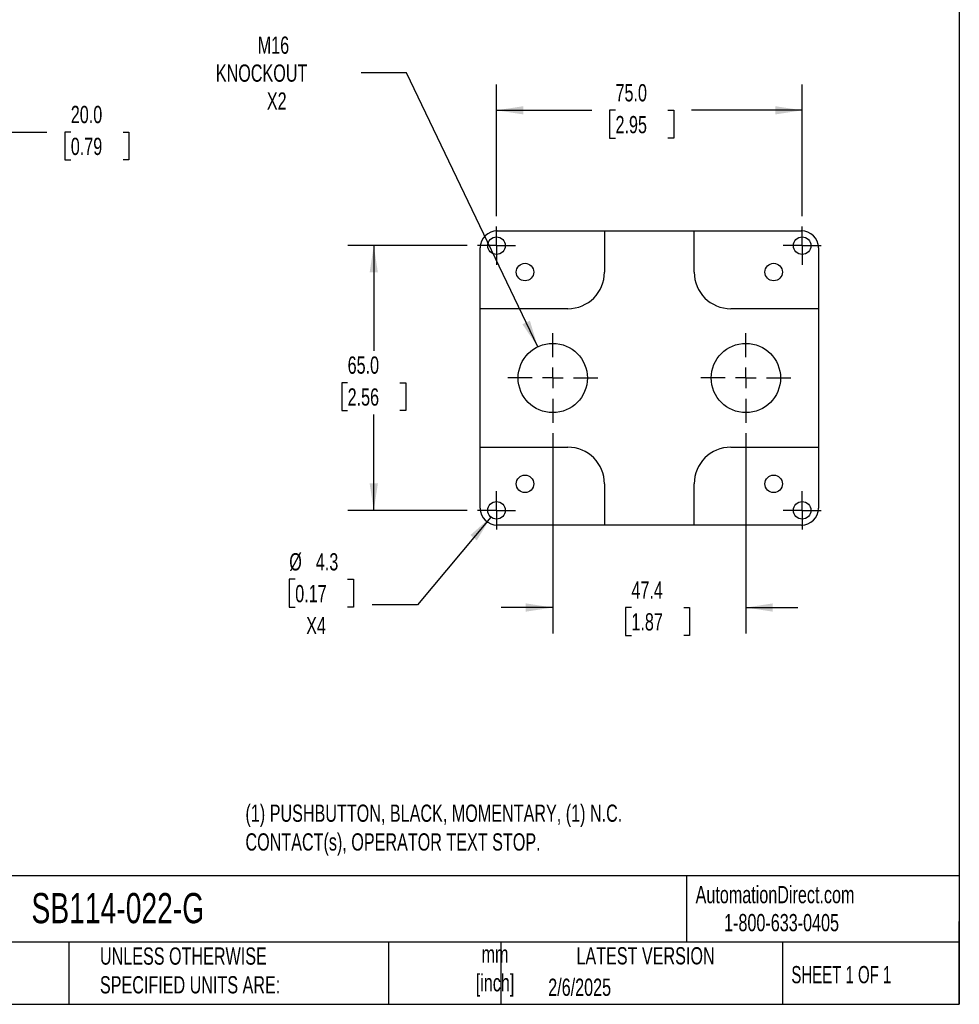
# Model space of a CAD drawing. Header units: millimetres. Extents: x 13 to 546, y 13 to 419.
# Tile 6 of 7: x 316 to 546, y 13 to 254. Entities that reach past the tile are written whole.
import ezdxf

# ---------------------------------------------------------------- set-up
doc = ezdxf.new("R2010")
doc.units = ezdxf.units.MM
doc.header["$LTSCALE"] = 2
doc.linetypes.add('SLD-Center', pattern=[19.05, 15.24, -1.27, 1.27, -1.27])
doc.linetypes.add('SLD-Solid', pattern=[0])
doc.layers.add('CENTER', color=40, linetype='SLD-Center')
doc.layers.add('DIMENSIONS', color=140, linetype='SLD-Solid', lineweight=25)
doc.layers.add('TEXT', color=140, linetype='SLD-Solid', lineweight=25)
doc.styles.add('SLDTEXTSTYLE0', font='TXT', dxfattribs={"width": 0.7})
doc.styles.add('SLDTEXTSTYLE1', font='TXT', dxfattribs={"width": 0.65})
doc.dimstyles.new('SLDDIMSTYLE0', dxfattribs={"dimtxt": 4.316016, "dimasz": 6.604, "dimexe": 0, "dimexo": 0.0625, "dimgap": 1.079004, "dimtad": 0, "dimtih": 1, "dimtoh": 1, "dimrnd": 1e-09, "dimzin": 4, "dimdsep": 46, "dimtxsty": 'SLDTEXTSTYLE0', "dimsah": 1, "dimcen": 0.09, "dimadec": 0, "dimazin": 1, "dimtfac": 1, "dimtofl": 0, "dimtmove": 0, "dimatfit": 3, "dimfxl": 0, "dimfrac": 2, "dimtolj": 1, "dimtzin": 12, "dimarcsym": 0})
doc.dimstyles.new('SLDDIMSTYLE2', dxfattribs={"dimtxt": 4.316016, "dimasz": 6.604, "dimexe": 0, "dimexo": 0.0625, "dimgap": 1.079004, "dimtad": 0, "dimtih": 1, "dimtoh": 1, "dimrnd": 1e-09, "dimzin": 12, "dimdsep": 46, "dimtxsty": 'SLDTEXTSTYLE0', "dimsah": 1, "dimcen": 0, "dimadec": 0, "dimazin": 3, "dimtfac": 1, "dimtofl": 0, "dimtmove": 0, "dimatfit": 3, "dimfxl": 0, "dimfrac": 2, "dimtolj": 1, "dimtzin": 12, "dimarcsym": 0})
doc.dimstyles.new('SLDDIMSTYLE3', dxfattribs={"dimtxt": 4.316016, "dimasz": 6.604, "dimexe": 0, "dimexo": 0.0625, "dimgap": 1.079004, "dimtad": 0, "dimtih": 1, "dimtoh": 1, "dimrnd": 1e-09, "dimzin": 12, "dimdsep": 46, "dimtxsty": 'SLDTEXTSTYLE0', "dimsah": 1, "dimcen": 0.09, "dimadec": 0, "dimazin": 3, "dimtfac": 1, "dimtmove": 0, "dimatfit": 0, "dimfxl": 0, "dimfrac": 2, "dimtolj": 1, "dimtzin": 12, "dimarcsym": 0})
doc.dimstyles.new('SLDDIMSTYLE4', dxfattribs={"dimtxt": 4.316016, "dimasz": 6.604, "dimexe": 0, "dimexo": 0.0625, "dimgap": 1.079004, "dimtad": 0, "dimtih": 1, "dimtoh": 1, "dimrnd": 1e-09, "dimzin": 12, "dimdsep": 46, "dimtxsty": 'SLDTEXTSTYLE0', "dimsah": 1, "dimcen": 0, "dimadec": 0, "dimazin": 3, "dimtfac": 1, "dimtofl": 0, "dimtmove": 0, "dimatfit": 3, "dimfxl": 0, "dimfrac": 2, "dimtolj": 1, "dimtzin": 12, "dimarcsym": 0})

# ---------------------------------------------------------------- blocks, each defined once
blk = doc.blocks.new('_D_3')
at = {"layer": 'DIMENSIONS'}
for p, q in [((292.16, 182.05), (292.16, 233.21)), ((312.16, 205.16), (312.16, 233.21)), ((292.16, 226.86), (312.16, 226.86)), ((312.16, 226.86), (322.22, 226.86)), ((328.07, 226.86), (326.62, 226.86)), ((326.62, 226.86), (326.62, 220)), ((340.89, 226.86), (342.34, 226.86)), ((342.34, 226.86), (342.34, 220)), ((326.62, 220), (328.07, 220)), ((342.34, 220), (340.89, 220))]:
    blk.add_line(p, q, dxfattribs=at)
for points in [[(292.16, 226.86), (298.76, 225.84), (298.76, 227.87)], [(312.16, 226.86), (305.55, 227.87), (305.55, 225.84)]]:
    blk.add_solid(points, dxfattribs=at)
at = {"layer": 'DIMENSIONS', "char_height": 4.233, "attachment_point": 1, "style": 'SLDTEXTSTYLE0'}
for s, insert in [('20.0', (328.07, 233.28)), ('0.79', (328.07, 225.45))]:
    blk.add_mtext(s, dxfattribs=dict(at, insert=insert))
blk = doc.blocks.new('_D_9')
at = {"layer": 'DIMENSIONS'}
for p, q in [((410.44, 241.41), (399.33, 241.41)), ((442.66, 174.14), (410.44, 241.41))]:
    blk.add_line(p, q, dxfattribs=at)
blk.add_solid([(442.66, 174.14), (440.73, 180.53), (438.9, 179.65)], dxfattribs=at)
at = {"layer": 'DIMENSIONS', "char_height": 4.233, "attachment_point": 1, "style": 'SLDTEXTSTYLE0'}
for s, insert in [('M16', (373.94, 250.3)), ('KNOCKOUT', (363.66, 243.44)), ('X2', (376.18, 236.58))]:
    blk.add_mtext(s, dxfattribs=dict(at, insert=insert))
blk = doc.blocks.new('_D_10')
at = {"layer": 'DIMENSIONS'}
for p, q in [((425.31, 198.97), (396.07, 198.97)), ((402.42, 198.97), (402.42, 173.15)), ((396, 165.32), (394.55, 165.32)), ((394.55, 165.32), (394.55, 158.46)), ((408.83, 165.32), (410.28, 165.32)), ((410.28, 165.32), (410.28, 158.46)), ((394.55, 158.46), (396, 158.46)), ((402.42, 133.97), (402.42, 157.5)), ((410.28, 158.46), (408.83, 158.46)), ((425.31, 133.97), (396.07, 133.97))]:
    blk.add_line(p, q, dxfattribs=at)
for points in [[(402.42, 198.97), (401.4, 192.37), (403.43, 192.37)], [(402.42, 133.97), (403.43, 140.58), (401.4, 140.58)]]:
    blk.add_solid(points, dxfattribs=at)
at = {"layer": 'DIMENSIONS', "char_height": 4.233, "attachment_point": 1, "style": 'SLDTEXTSTYLE0'}
for s, insert in [('65.0', (396, 171.75)), ('2.56', (396, 163.92))]:
    blk.add_mtext(s, dxfattribs=dict(at, insert=insert))
blk = doc.blocks.new('_D_11')
at = {"layer": 'DIMENSIONS'}
for p, q in [((432.54, 206.2), (432.54, 238.54)), ((507.54, 206.2), (507.54, 238.54)), ((432.54, 232.19), (455.89, 232.19)), ((461.74, 232.19), (460.29, 232.19)), ((460.29, 232.19), (460.29, 225.33)), ((474.56, 232.19), (476.01, 232.19)), ((476.01, 232.19), (476.01, 225.33)), ((507.54, 232.19), (480.41, 232.19)), ((460.29, 225.33), (461.74, 225.33)), ((476.01, 225.33), (474.56, 225.33))]:
    blk.add_line(p, q, dxfattribs=at)
for points in [[(432.54, 232.19), (439.14, 231.17), (439.14, 233.2)], [(507.54, 232.19), (500.93, 233.2), (500.93, 231.17)]]:
    blk.add_solid(points, dxfattribs=at)
at = {"layer": 'DIMENSIONS', "char_height": 4.233, "attachment_point": 1, "style": 'SLDTEXTSTYLE0'}
for s, insert in [('75.0', (461.74, 238.61)), ('2.95', (461.74, 230.79))]:
    blk.add_mtext(s, dxfattribs=dict(at, insert=insert))
blk = doc.blocks.new('_D_12')
at = {"layer": 'DIMENSIONS'}
for p, q in [((431.16, 132.32), (413.16, 110.77)), ((383.14, 117.04), (381.69, 117.04)), ((381.69, 117.04), (381.69, 110.18)), ((395.97, 117.04), (397.42, 117.04)), ((397.42, 117.04), (397.42, 110.18)), ((381.69, 110.18), (383.14, 110.18)), ((397.42, 110.18), (395.97, 110.18)), ((413.16, 110.77), (402.04, 110.77))]:
    blk.add_line(p, q, dxfattribs=at)
blk.add_solid([(431.16, 132.32), (426.14, 127.9), (427.7, 126.6)], dxfattribs=at)
at = {"layer": 'DIMENSIONS', "char_height": 4.233, "attachment_point": 1, "style": 'SLDTEXTSTYLE0'}
for s, insert in [('%%c', (381.68, 123.46)), ('4.3', (388.2, 123.46)), ('0.17', (383.14, 115.64)), ('X4', (385.83, 107.81))]:
    blk.add_mtext(s, dxfattribs=dict(at, insert=insert))
blk = doc.blocks.new('_D_13')
at = {"layer": 'DIMENSIONS'}
for p, q in [((446.34, 152.89), (446.34, 103.76)), ((493.74, 152.89), (493.74, 103.76)), ((446.34, 110.11), (433.64, 110.11)), ((465.64, 110.11), (464.19, 110.11)), ((464.19, 110.11), (464.19, 103.25)), ((478.47, 110.11), (479.92, 110.11)), ((479.92, 110.11), (479.92, 103.25)), ((493.74, 110.11), (506.44, 110.11)), ((464.19, 103.25), (465.64, 103.25)), ((479.92, 103.25), (478.47, 103.25))]:
    blk.add_line(p, q, dxfattribs=at)
for points in [[(446.34, 110.11), (439.73, 111.13), (439.73, 109.1)], [(493.74, 110.11), (500.34, 109.1), (500.34, 111.13)]]:
    blk.add_solid(points, dxfattribs=at)
at = {"layer": 'DIMENSIONS', "char_height": 4.233, "attachment_point": 1, "style": 'SLDTEXTSTYLE0'}
for s, insert in [('47.4', (465.64, 116.54)), ('1.87', (465.64, 108.71))]:
    blk.add_mtext(s, dxfattribs=dict(at, insert=insert))
blk = doc.blocks.new('SW_CENTERMARKSYMBOL_10')
at = {"layer": 'CENTER', "color": 0}
for p, q in [((0, 2.54), (0, 4.69)), ((0, 0), (0, 2.54)), ((-2.54, 0), (-4.69, 0)), ((0, 0), (-2.54, 0)), ((0, 0), (0, -2.54)), ((0, 0), (2.54, 0)), ((2.54, 0), (4.69, 0)), ((0, -2.54), (0, -4.69))]:
    blk.add_line(p, q, dxfattribs=at)
blk = doc.blocks.new('SW_CENTERMARKSYMBOL_11')
at = {"layer": 'CENTER', "color": 0}
for p, q in [((0, 2.54), (0, 4.69)), ((0, 0), (0, 2.54)), ((-2.54, 0), (-4.69, 0)), ((0, 0), (-2.54, 0)), ((0, 0), (0, -2.54)), ((0, 0), (2.54, 0)), ((2.54, 0), (4.69, 0)), ((0, -2.54), (0, -4.69))]:
    blk.add_line(p, q, dxfattribs=at)
blk = doc.blocks.new('SW_CENTERMARKSYMBOL_12')
at = {"layer": 'CENTER', "color": 0}
for p, q in [((0, 2.54), (0, 4.69)), ((0, 0), (0, 2.54)), ((-2.54, 0), (-4.69, 0)), ((0, 0), (-2.54, 0)), ((0, 0), (0, -2.54)), ((0, 0), (2.54, 0)), ((2.54, 0), (4.69, 0)), ((0, -2.54), (0, -4.69))]:
    blk.add_line(p, q, dxfattribs=at)
blk = doc.blocks.new('SW_CENTERMARKSYMBOL_13')
at = {"layer": 'CENTER', "color": 0}
for p, q in [((0, 2.54), (0, 4.69)), ((0, 0), (0, 2.54)), ((-2.54, 0), (-4.69, 0)), ((0, 0), (-2.54, 0)), ((0, 0), (0, -2.54)), ((0, 0), (2.54, 0)), ((2.54, 0), (4.69, 0)), ((0, -2.54), (0, -4.69))]:
    blk.add_line(p, q, dxfattribs=at)
blk = doc.blocks.new('SW_CENTERMARKSYMBOL_14')
at = {"layer": 'CENTER', "color": 0}
for p, q in [((0, 5.08), (0, 11.04)), ((0, 0), (0, 2.54)), ((-5.08, 0), (-11.04, 0)), ((0, 0), (-2.54, 0)), ((0, 0), (0, -2.54)), ((0, 0), (2.54, 0)), ((5.08, 0), (11.04, 0)), ((0, -5.08), (0, -11.04))]:
    blk.add_line(p, q, dxfattribs=at)
blk = doc.blocks.new('SW_CENTERMARKSYMBOL_15')
at = {"layer": 'CENTER', "color": 0}
for p, q in [((0, 5.08), (0, 11.04)), ((0, 0), (0, 2.54)), ((-5.08, 0), (-11.04, 0)), ((0, 0), (-2.54, 0)), ((0, 0), (0, -2.54)), ((0, 0), (2.54, 0)), ((5.08, 0), (11.04, 0)), ((0, -5.08), (0, -11.04))]:
    blk.add_line(p, q, dxfattribs=at)

msp = doc.modelspace()

# ---------------------------------------------------------------- linework, layer by layer
for p, q in [((432.736, 202.618), (459.036, 202.618)), ((459.036, 202.618), (459.036, 192.471)), ((459.036, 202.616), (481.036, 202.616)), ((481.036, 192.471), (481.036, 202.618)), ((481.036, 202.618), (507.336, 202.618)), ((428.536, 183.471), (428.536, 198.418)), ((511.536, 198.418), (511.536, 183.471)), ((450.036, 183.471), (428.536, 183.471)), ((428.536, 149.471), (428.536, 183.471)), ((511.536, 183.471), (490.036, 183.471)), ((511.536, 183.471), (511.536, 149.471)), ((428.536, 149.471), (450.036, 149.471)), ((428.536, 134.524), (428.536, 149.471)), ((490.036, 149.471), (511.536, 149.471)), ((511.536, 149.471), (511.536, 134.524)), ((459.036, 140.471), (459.036, 130.324)), ((481.036, 130.324), (481.036, 140.471)), ((459.036, 130.324), (432.736, 130.324)), ((481.036, 130.327), (459.036, 130.327)), ((507.336, 130.324), (481.036, 130.324))]:
    msp.add_line(p, q)
for centre, radius in [((432.536, 198.971), 2.15), ((507.536, 198.971), 2.15), ((439.536, 192.471), 2.15), ((500.536, 192.471), 2.15), ((446.336, 166.471), 8.5), ((493.736, 166.471), 8.5), ((439.536, 140.471), 2.15), ((500.536, 140.471), 2.15), ((432.536, 133.971), 2.15), ((507.536, 133.971), 2.15)]:
    msp.add_circle(centre, radius)
for centre, start, end in [((450.036, 192.471), 270, 0), ((490.036, 192.471), 180, 270), ((450.036, 140.471), 0, 90), ((490.036, 140.471), 90, 180)]:
    msp.add_arc(centre, 9, start, end)
for centre, major_axis, start_param, end_param in [((432.736, 198.418), (0, 4.2), 0, 1.5707963), ((507.336, 198.418), (0, 4.2), 4.712389, 6.2831853), ((432.736, 134.524), (0, -4.2), 4.712389, 6.2831853), ((507.336, 134.524), (0, -4.2), 0, 1.5707963)]:
    msp.add_ellipse(centre, major_axis=major_axis, ratio=0.9999831, start_param=start_param, end_param=end_param)
at = {"layer": 'TEXT'}
for p, q in [((546.1, 419.1), (546.1, 12.7)), ((546.1, 44.252), (12.7, 44.252)), ((479.151, 44.252), (479.151, 27.94)), ((546.1, 12.7), (546.1, 33.02)), ((546.1, 27.94), (12.7, 27.94)), ((327.56, 27.94), (327.56, 12.7)), ((406.049, 27.94), (406.049, 12.7)), ((433.624, 27.94), (433.624, 12.7)), ((502.697, 27.94), (502.697, 12.7)), ((12.7, 12.7), (546.1, 12.7))]:
    msp.add_line(p, q, dxfattribs=at)

# ---------------------------------------------------------------- block references
at = {"layer": 'CENTER'}
for name, p in [('SW_CENTERMARKSYMBOL_10', (432.536, 198.971)), ('SW_CENTERMARKSYMBOL_13', (507.536, 198.971)), ('SW_CENTERMARKSYMBOL_14', (446.336, 166.471)), ('SW_CENTERMARKSYMBOL_15', (493.736, 166.471)), ('SW_CENTERMARKSYMBOL_11', (432.536, 133.971)), ('SW_CENTERMARKSYMBOL_12', (507.536, 133.971))]:
    msp.add_blockref(name, p, dxfattribs=at)

# ---------------------------------------------------------------- texts
at = {"layer": 'TEXT'}
for s, insert, char_height, attachment_point, style in [('(1) PUSHBUTTON, BLACK, MOMENTARY, (1) N.C. ^JCONTACT(s), OPERATOR TEXT STOP.', (370.926, 61.737), 4.23333, 1, 'SLDTEXTSTYLE0'), ('AutomationDirect.com', (481.39, 41.753), 4.23333, 1, 'SLDTEXTSTYLE0'), ('SB114-022-G', (318.415, 40.022), 7.40833, 1, 'SLDTEXTSTYLE0'), ('1-800-633-0405', (488.383, 34.874), 4.23333, 1, 'SLDTEXTSTYLE0'), ('UNLESS OTHERWISE ^JSPECIFIED UNITS ARE:', (335.216, 26.662), 4.23333, 1, 'SLDTEXTSTYLE0'), ('LATEST VERSION', (469.104, 26.728), 4.23333, 2, 'SLDTEXTSTYLE0'), ('mm^J[inch]', (432.17, 27.158), 4.2333, 2, 'SLDTEXTSTYLE0'), ('SHEET 1 OF 1', (504.883, 22.103), 4.23333, 1, 'SLDTEXTSTYLE1'), ('2/6/2025', (445.226, 19.006), 4.2333, 1, 'SLDTEXTSTYLE0')]:
    msp.add_mtext(s, dxfattribs=dict(at, insert=insert, char_height=char_height, attachment_point=attachment_point, style=style))

# ---------------------------------------------------------------- dimensions: what is measured, and where the dimension line sits
at = {"layer": 'DIMENSIONS'}
dim = msp.add_diameter_dim_2p(p1=(450.008, 158.805), p2=(442.665, 174.137), text='M16\\PKNOCKOUT\\PX2', dimstyle='SLDDIMSTYLE2', override={"dimpost": '<>'}, dxfattribs=at)
dim.commit()
dim.dimension.update_dxf_attribs({"geometry": '_D_9', "text_midpoint": (379.91, 241.41), "dimtype": 163})
for base, p1, p2, dimstyle, picture, middle in [((507.536, 232.188), (432.536, 203.661), (507.536, 203.661), 'SLDDIMSTYLE0', '_D_11', (468.148, 232.188)), ((292.159, 226.857), (312.159, 202.618), (292.159, 179.511), 'SLDDIMSTYLE0', '_D_3', (334.479, 226.857)), ((493.736, 110.113), (446.336, 155.431), (493.736, 155.431), 'SLDDIMSTYLE3', '_D_13', (472.056, 110.113))]:
    dim = msp.add_linear_dim(base=base, p1=p1, p2=p2, dimstyle=dimstyle, dxfattribs=at)
    dim.commit()
    dim.dimension.update_dxf_attribs({"geometry": picture, "text_midpoint": middle, "dimtype": 160})
dim = msp.add_linear_dim(base=(402.416, 133.971), p1=(427.846, 198.971), p2=(427.846, 133.971), angle=90, dimstyle='SLDDIMSTYLE0', dxfattribs=at)
dim.commit()
dim.dimension.update_dxf_attribs({"geometry": '_D_10', "text_midpoint": (402.416, 165.323), "dimtype": 160})
dim = msp.add_diameter_dim_2p(p1=(433.915, 135.621), p2=(431.158, 132.321), text='<>\\PX4', dimstyle='SLDDIMSTYLE4', dxfattribs=at)
dim.commit()
dim.dimension.update_dxf_attribs({"geometry": '_D_12', "text_midpoint": (389.557, 113.003), "dimtype": 163})

doc.saveas('drawing.dxf')
